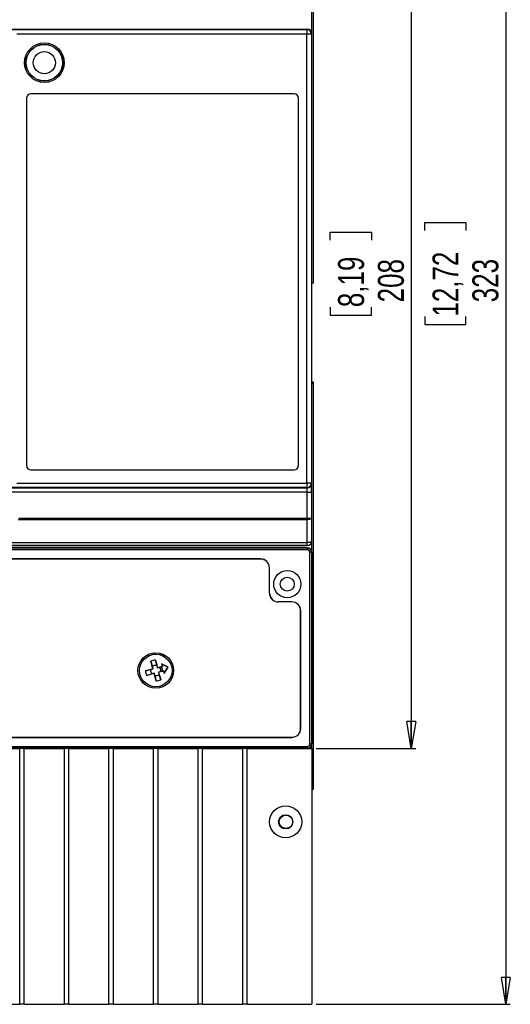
# Model space of a CAD drawing. Header units: millimetres. Extents: x 0 to 1189, y 0 to 841.
# Tile 7 of 14: x 516 to 627, y 452 to 673. Entities that reach past the tile are written whole.
import ezdxf

# ---------------------------------------------------------------- set-up
doc = ezdxf.new("R2010")
doc.units = ezdxf.units.MM
doc.layers.add('FORMAT', color=7, linetype='Continuous')
doc.styles.add('SLDTEXTSTYLE3', font='TXT', dxfattribs={"width": 0.75})
doc.dimstyles.new('SLDDIMSTYLE0', dxfattribs={"dimtxt": 5.820833, "dimasz": 6, "dimexe": 0, "dimexo": 0.0625, "dimgap": 1.455208, "dimtad": 1, "dimdec": 1, "dimrnd": 1e-09, "dimzin": 12, "dimdsep": 46, "dimtxsty": 'SLDTEXTSTYLE3', "dimblk1": 'CLOSED', "dimblk2": 'CLOSED', "dimsah": 1, "dimcen": 0.09, "dimadec": 0, "dimazin": 3, "dimtfac": 1, "dimtdec": 1, "dimtofl": 0, "dimtmove": 0, "dimatfit": 3, "dimldrblk": 'CLOSED', "dimfxl": 0, "dimfrac": 2, "dimtolj": 1, "dimtzin": 12, "dimarcsym": 0})

# ---------------------------------------------------------------- blocks, each defined once
blk = doc.blocks.new('_CLOSED')
at = {"color": 0, "linetype": 'ByBlock', "lineweight": -2}
for p, q in [((-1, 0.166667), (0, 0)), ((-1, 0.166667), (-1, -0.166667)), ((0, 0), (-1, -0.166667)), ((0, 0), (-1, 0))]:
    blk.add_line(p, q, dxfattribs=at)
blk = doc.blocks.new('_D')
at = {"layer": 'FORMAT'}
for p, q in [((583.03, 717.8), (605.36, 717.8)), ((604.36, 717.8), (604.36, 509.8)), ((586.17, 623.96), (586.17, 625.73)), ((586.17, 625.73), (595.42, 625.73)), ((595.42, 625.73), (595.42, 623.96)), ((586.17, 608.91), (586.17, 607.14)), ((595.42, 607.14), (595.42, 608.91)), ((586.17, 607.14), (595.42, 607.14)), ((583.03, 509.8), (605.36, 509.8))]:
    blk.add_line(p, q, dxfattribs=at)
at = {"layer": 'FORMAT', "xscale": 6, "yscale": 6}
for p, rotation in [((604.36, 717.8, -18.24), 90.00000000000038), ((604.36, 509.8, -18.24), 270.0000000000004)]:
    blk.add_blockref('_CLOSED', p, dxfattribs=dict(at, rotation=rotation))
at = {"layer": 'FORMAT', "char_height": 5.821, "attachment_point": 1, "rotation": 90, "style": 'SLDTEXTSTYLE3'}
for s, insert in [('8,19', (587.92, 608.91)), ('208', (596.86, 609.99))]:
    blk.add_mtext(s, dxfattribs=dict(at, insert=insert))
blk = doc.blocks.new('_D_1')
at = {"layer": 'FORMAT'}
for p, q in [((583.03, 775.3), (626.56, 775.3)), ((625.56, 775.3), (625.56, 452.3)), ((607.37, 626.13), (607.37, 627.9)), ((607.37, 627.9), (616.62, 627.9)), ((616.62, 627.9), (616.62, 626.13)), ((607.37, 606.78), (607.37, 605.01)), ((616.62, 605.01), (616.62, 606.78)), ((607.37, 605.01), (616.62, 605.01)), ((583.03, 452.3), (626.56, 452.3))]:
    blk.add_line(p, q, dxfattribs=at)
at = {"layer": 'FORMAT', "xscale": 6, "yscale": 6}
for p, rotation in [((625.56, 775.3, -18.24), 90.0000000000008), ((625.56, 452.3, -18.24), 270.0000000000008)]:
    blk.add_blockref('_CLOSED', p, dxfattribs=dict(at, rotation=rotation))
at = {"layer": 'FORMAT', "char_height": 5.821, "attachment_point": 1, "rotation": 90, "style": 'SLDTEXTSTYLE3'}
for s, insert in [('12,72', (609.12, 606.78)), ('323', (618.06, 610.01))]:
    blk.add_mtext(s, dxfattribs=dict(at, insert=insert))

msp = doc.modelspace()

# ---------------------------------------------------------------- linework, layer by layer
at = {"color": 7, "linetype": 'Continuous', "lineweight": 25}
for p, q in [((582.3603, 726.9382), (582.3603, 614.2994)), ((582.0252, 570.2994), (582.0252, 717.7994)), ((373.0252, 671.3372), (581.0252, 671.3372)), ((514.5767, 671.2585), (580.9466, 671.2585)), ((580.9466, 670.2586), (515.8653, 670.2586)), ((580.9466, 671.2585), (581.0252, 671.3372)), ((580.9466, 671.2585), (580.9466, 670.2586)), ((580.9466, 569.3634), (580.9466, 670.2586)), ((581.9466, 670.2586), (580.9466, 670.2586)), ((582.0252, 670.3372), (581.9466, 670.2586)), ((581.9466, 670.2586), (581.9466, 569.3634)), ((582.0252, 556.3371), (582.0252, 670.3372)), ((518.0252, 655.8372), (518.0252, 573.3372)), ((578.0252, 656.8372), (519.0252, 656.8372)), ((579.0252, 573.3372), (579.0252, 655.8372)), ((582.3603, 614.2994), (582.0252, 614.2994)), ((582.3483, 592.1224), (582.0252, 591.7994)), ((582.0252, 592.1224), (582.3483, 592.1224)), ((582.3483, 592.1224), (582.3483, 587.2994)), ((582.3446, 587.2872), (582.3483, 587.2994)), ((582.3446, 587.2872), (582.3446, 581.3151)), ((582.3446, 581.3151), (582.3603, 581.2994)), ((582.3603, 581.2994), (582.3603, 500.6606)), ((519.0252, 572.3372), (578.0252, 572.3372)), ((515.8653, 569.3634), (580.9466, 569.3634)), ((580.9466, 569.3634), (580.9466, 568.3634)), ((581.9466, 569.3634), (580.9466, 569.3634)), ((581.9466, 569.3634), (581.9642, 569.3458)), ((580.9815, 567.3459), (373.0689, 567.3459)), ((373.0862, 568.3458), (580.9642, 568.3458)), ((580.9466, 568.3634), (514.5767, 568.3634)), ((580.9642, 568.3458), (580.9466, 568.3634)), ((580.9815, 567.3459), (581.9815, 567.3459)), ((580.9815, 561.5135), (580.9815, 567.3459)), ((581.9815, 567.3459), (581.9815, 561.5135)), ((580.9815, 561.1715), (516.179, 561.1715)), ((516.2633, 561.5135), (580.9815, 561.5135)), ((580.9815, 561.5135), (580.9815, 561.1715)), ((580.9815, 561.5135), (581.9815, 561.5135)), ((580.9979, 556.0225), (580.9815, 561.1715)), ((581.9815, 561.5135), (581.9979, 556.3645)), ((373.0252, 555.3372), (581.0252, 555.3372)), ((373.0525, 556.0225), (580.9979, 556.0225)), ((580.9979, 555.3645), (373.0525, 555.3645)), ((517.5252, 555.3372), (517.5252, 555.2994)), ((576.5252, 555.2994), (517.5252, 555.2994)), ((576.5252, 555.3372), (576.5252, 555.2994)), ((580.9979, 555.3645), (580.9979, 556.0225)), ((581.0252, 555.3372), (580.9979, 555.3645)), ((581.9979, 556.3645), (582.0252, 556.3371)), ((582.0252, 509.7994), (582.0252, 556.3371)), ((581.0131, 554.8372), (373.0373, 554.8372)), ((373.0505, 554.8109), (581, 554.8109)), ((581, 554.4109), (373.0505, 554.4109)), ((581, 554.8109), (581.0131, 554.8372)), ((581, 554.8109), (581, 554.4109)), ((581.5999, 510.8125), (581.5999, 553.8109)), ((581.9999, 553.8109), (581.5999, 553.8109)), ((582.013, 553.8372), (581.9999, 553.8109)), ((581.9999, 553.8109), (581.9999, 510.8125)), ((582.013, 553.8372), (582.013, 510.7993)), ((570.5252, 552.3529), (383.5252, 552.3529)), ((570.5252, 552.3372), (383.5252, 552.3372)), ((570.5252, 552.3372), (570.5252, 552.3529)), ((572.5252, 544.6872), (572.5252, 550.3372)), ((572.5252, 550.3372), (572.5409, 550.3372)), ((572.5409, 544.6872), (572.5409, 550.3372)), ((572.5252, 544.6872), (572.5409, 544.6872)), ((577.5252, 542.7029), (574.5252, 542.7029)), ((574.5252, 542.6872), (574.5252, 542.7029)), ((577.5252, 542.6872), (574.5252, 542.6872)), ((577.5252, 542.6872), (577.5252, 542.7029)), ((579.5252, 514.2872), (579.5252, 540.6872)), ((579.5252, 540.6872), (579.5409, 540.6872)), ((579.5409, 514.2872), (579.5409, 540.6872)), ((546.5637, 530.9079), (546.9098, 531.2855)), ((544.4389, 529.8627), (544.1193, 530.036)), ((545.1614, 530.8264), (545.4068, 530.5587)), ((545.9268, 529.3534), (546.2697, 528.1542)), ((546.3808, 527.6592), (545.9268, 529.3534)), ((546.9433, 529.6257), (547.3973, 527.9316)), ((547.246, 528.4158), (546.9433, 529.6257)), ((548.3573, 528.748), (548.3343, 528.7767)), ((549.7781, 528.0248), (548.3343, 528.7767)), ((548.3343, 528.7767), (548.4828, 528.2225)), ((549.7569, 528.0191), (548.3573, 528.748)), ((548.3573, 528.748), (548.501, 528.212)), ((548.9083, 530.4139), (549.1105, 530.7006)), ((544.6866, 527.2053), (546.3808, 527.6592)), ((545.8966, 527.5079), (544.6866, 527.2053)), ((546.6531, 526.6427), (544.959, 526.1888)), ((544.959, 526.1888), (546.1582, 526.5317)), ((545.8966, 527.5079), (546.4088, 527.6431)), ((546.6693, 526.6707), (546.1582, 526.5317)), ((546.4088, 527.6431), (546.2697, 528.1542)), ((546.4088, 527.6431), (546.3808, 527.6592)), ((546.6693, 526.6707), (546.6531, 526.6427)), ((547.1071, 524.9486), (546.6531, 526.6427)), ((546.8045, 526.1586), (546.6693, 526.6707)), ((547.246, 528.4158), (547.3811, 527.9036)), ((547.3811, 527.9036), (547.8922, 528.0426)), ((547.3811, 527.9036), (547.3973, 527.9316)), ((547.3973, 527.9316), (548.4828, 528.2225)), ((548.1538, 527.0664), (547.6416, 526.9313)), ((547.6416, 526.9313), (547.7807, 526.4201)), ((547.6416, 526.9313), (547.6696, 526.9151)), ((548.7552, 527.206), (547.6696, 526.9151)), ((547.6696, 526.9151), (548.1236, 525.221)), ((548.2478, 528.1441), (547.8922, 528.0426)), ((548.1538, 527.0664), (548.5125, 527.1563)), ((548.501, 528.212), (548.2478, 528.1441)), ((548.4828, 528.2225), (548.501, 528.212)), ((548.5125, 527.1563), (548.7657, 527.2241)), ((548.7657, 527.2241), (548.7552, 527.206)), ((548.7552, 527.206), (548.9037, 526.6517)), ((548.7657, 527.2241), (548.9093, 526.6881)), ((548.9037, 526.6517), (549.7781, 528.0248)), ((548.9093, 526.6881), (548.9037, 526.6517)), ((548.9093, 526.6881), (549.7569, 528.0191)), ((549.7569, 528.0191), (549.7781, 528.0248)), ((546.8045, 526.1586), (547.1071, 524.9486)), ((548.1236, 525.221), (547.7807, 526.4201)), ((579.5252, 514.2872), (579.5409, 514.2872)), ((376.5252, 512.2872), (577.5252, 512.2872)), ((376.5252, 512.2714), (577.5252, 512.2714)), ((577.5252, 512.2872), (577.5252, 512.2714)), ((373.0505, 510.2125), (580.9999, 510.2125)), ((580.9999, 509.8125), (373.0505, 509.8125)), ((507.5252, 509.7994), (516.5252, 509.7994)), ((516.5252, 452.2994), (516.5252, 509.7994)), ((517.5252, 509.7994), (516.5252, 509.7994)), ((517.5252, 509.7994), (526.5252, 509.7994)), ((517.5252, 452.2994), (517.5252, 509.7994)), ((526.5252, 452.2994), (526.5252, 509.7994)), ((527.5252, 509.7994), (526.5252, 509.7994)), ((527.5252, 452.2994), (527.5252, 509.7994)), ((527.5252, 509.7994), (536.5252, 509.7994)), ((536.5252, 452.2994), (536.5252, 509.7994)), ((537.5252, 509.7994), (536.5252, 509.7994)), ((537.5252, 452.2994), (537.5252, 509.7994)), ((537.5252, 509.7994), (546.5252, 509.7994)), ((546.5252, 452.2994), (546.5252, 509.7994)), ((547.5252, 509.7994), (546.5252, 509.7994)), ((547.5252, 452.2994), (547.5252, 509.7994)), ((547.5252, 509.7994), (556.5252, 509.7994)), ((556.5252, 452.2994), (556.5252, 509.7994)), ((557.5252, 509.7994), (556.5252, 509.7994)), ((557.5252, 452.2994), (557.5252, 509.7994)), ((557.5252, 509.7994), (566.5252, 509.7994)), ((566.5252, 452.2994), (566.5252, 509.7994)), ((567.5252, 509.7994), (566.5252, 509.7994)), ((567.5252, 452.2994), (567.5252, 509.7994)), ((567.5252, 509.7994), (582.0252, 509.7994)), ((580.9999, 510.2125), (580.9999, 509.8125)), ((581.013, 509.7994), (580.9999, 509.8125)), ((581.9999, 510.8125), (581.5999, 510.8125)), ((581.9999, 510.8125), (582.013, 510.7993)), ((582.0252, 509.7994), (582.0252, 452.2994)), ((582.3603, 500.6606), (582.0252, 500.7994)), ((582.3603, 500.6606), (582.0252, 500.3255)), ((507.5252, 452.2994), (516.5252, 452.2994)), ((517.5252, 452.2994), (516.5252, 452.2994)), ((517.5252, 452.2994), (526.5252, 452.2994)), ((527.5252, 452.2994), (526.5252, 452.2994)), ((527.5252, 452.2994), (536.5252, 452.2994)), ((537.5252, 452.2994), (536.5252, 452.2994)), ((537.5252, 452.2994), (546.5252, 452.2994)), ((547.5252, 452.2994), (546.5252, 452.2994)), ((547.5252, 452.2994), (556.5252, 452.2994)), ((557.5252, 452.2994), (556.5252, 452.2994)), ((557.5252, 452.2994), (566.5252, 452.2994)), ((567.5252, 452.2994), (566.5252, 452.2994)), ((567.5252, 452.2994), (582.0252, 452.2994))]:
    msp.add_line(p, q, dxfattribs=at)
at = {"color": 1, "linetype": 'Continuous', "lineweight": 25}
for p, q in [((544.2953, 529.71), (543.9836, 529.8849)), ((544.1907, 530.1095), (544.5155, 529.9374))]:
    msp.add_line(p, q, dxfattribs=at)
at = {"color": 7, "linetype": 'Continuous', "lineweight": 25, "flags": 128}
for points in [[(581.9815, 561.5135), (581.9609, 561.4471), (581.903, 561.3832), (581.8101, 561.3243), (581.6857, 561.2726), (581.5345, 561.2301), (581.3623, 561.1983), (581.1756, 561.1785), (580.9815, 561.1715)], [(581.9979, 556.3645), (581.9772, 556.2981), (581.9194, 556.2342), (581.8265, 556.1753), (581.7021, 556.1236), (581.5509, 556.0811), (581.3787, 556.0493), (581.192, 556.0295), (580.9979, 556.0225)], [(548.5263, 530.9948), (548.3662, 530.7759), (548.3075, 530.7045)], [(543.7102, 529.5256), (543.7988, 529.47), (544.0132, 529.3488)]]:
    msp.add_lwpolyline(points, dxfattribs=at)
at = {"color": 1, "linetype": 'Continuous', "lineweight": 25, "flags": 128}
for points in [[(548.2068, 530.7406), (548.3736, 530.9507), (548.4308, 531.0321)], [(548.7125, 530.9139), (548.5225, 530.6512), (548.5016, 530.6252)]]:
    msp.add_lwpolyline(points, dxfattribs=at)
at = {"color": 7, "linetype": 'Continuous', "lineweight": 25}
for centre, radius in [((522.0252, 663.8372), 4.44), ((522.0252, 663.8372), 4.1403), ((522.0252, 663.8372), 4.0699), ((522.0252, 663.8372), 2.5), ((576.5252, 546.6872), 3.0474), ((576.5252, 546.6872), 1.5604), ((547.0252, 527.2872), 4), ((547.0252, 527.2872), 3.65), ((576.1652, 493.2994), 3.6), ((576.1652, 493.2994), 1.6), ((576.2302, 493.2994), 1.5)]:
    msp.add_circle(centre, radius, dxfattribs=at)
for centre, radius, start, end in [((580.9465, 670.2585), 1.0001, 0.00511, 89.99489), ((519.0252, 655.8372), 1, 90, 180), ((578.0252, 655.8372), 1, 0, 90), ((519.0252, 573.3372), 1, 180, 270), ((578.0252, 573.3372), 1, 270, 0), ((580.9465, 569.3635), 1.0001, 270.00511, 359.99489), ((580.9641, 569.3459), 1.0001, 270.00511, 359.99489), ((580.9978, 556.3646), 1.0001, 270.00511, 359.99489), ((570.5252, 550.3372), 2.0157, 0, 90), ((570.5252, 550.3372), 2, 0, 90), ((574.5252, 544.6872), 2, 180, 270), ((574.5252, 544.6872), 1.9843, 180, 270), ((577.5252, 540.6872), 2.0157, 0, 90), ((577.5252, 540.6872), 2, 0, 90), ((547.0252, 527.2872), 2.34, 92.005148, 117.994852), ((547.0252, 527.2872), 2.34, 182.005148, 207.994852), ((547.0252, 527.2872), 1.15, 168.932943, 221.067057), ((547.0252, 527.2872), 1.15, 78.932943, 131.067057), ((547.0252, 527.2872), 1.15, 348.932943, 41.067057), ((547.0252, 527.2872), 1.493, 354.971566, 35.028434), ((547.0252, 527.2872), 1.15, 258.932943, 311.067057), ((547.0252, 527.2872), 2.34, 272.005148, 297.994852), ((577.5252, 514.2872), 2.0157, 270, 0), ((577.5252, 514.2872), 2, 270, 0)]:
    msp.add_arc(centre, radius, start, end, dxfattribs=at)
for centre, major_axis, ratio, start_param, end_param in [((581.0252, 670.3371), (-0.7072, -0.7072), 0.99992385, 2.35623257, 3.92695274), ((581.964, 567.3459), (0, 2), 0.00872687, 4.71238898, 6.27445866), ((580.9641, 567.3459), (0, 1), 0.01745374, 4.71238898, 6.27445866), ((581.0252, 556.3372), (-0.7072, 0.7072), 0.99992385, 2.35623257, 3.92695274), ((580.9999, 553.8108), (0.4472, 0.8945), 0.99996191, 5.17608228, 6.74672631), ((580.9999, 553.8108), (0.2684, 0.5368), 0.99980964, 5.17608228, 6.74672631), ((581.013, 553.837), (0.4473, 0.8946), 0.99980964, 5.17608228, 6.74672631), ((580.9999, 510.8125), (-0.4243, 0.4243), 0.99992385, 2.35623257, 3.92695274), ((580.9999, 510.8125), (-0.7071, 0.7071), 0.99998477, 2.35623257, 3.92695274), ((581.013, 510.7994), (-0.7072, 0.7072), 0.99992385, 2.35623257, 3.92695274)]:
    msp.add_ellipse(centre, major_axis=major_axis, ratio=ratio, start_param=start_param, end_param=end_param, dxfattribs=at)

# ---------------------------------------------------------------- dimensions: what is measured, and where the dimension line sits
at = {"layer": 'FORMAT'}
for base, p1, p2, picture, middle in [((625.5627, 452.2994), (582.0252, 775.2994), (582.0252, 452.2994), '_D_1', (625.5627, 616.4565)), ((604.3603, 509.7994), (582.0252, 717.7994), (582.0252, 509.7994), '_D', (604.3603, 616.4373))]:
    dim = msp.add_linear_dim(base=base, p1=p1, p2=p2, angle=90, dimstyle='SLDDIMSTYLE0', dxfattribs=at)
    dim.commit()
    dim.dimension.update_dxf_attribs({"geometry": picture, "text_midpoint": middle, "dimtype": 160})

doc.saveas('drawing.dxf')
